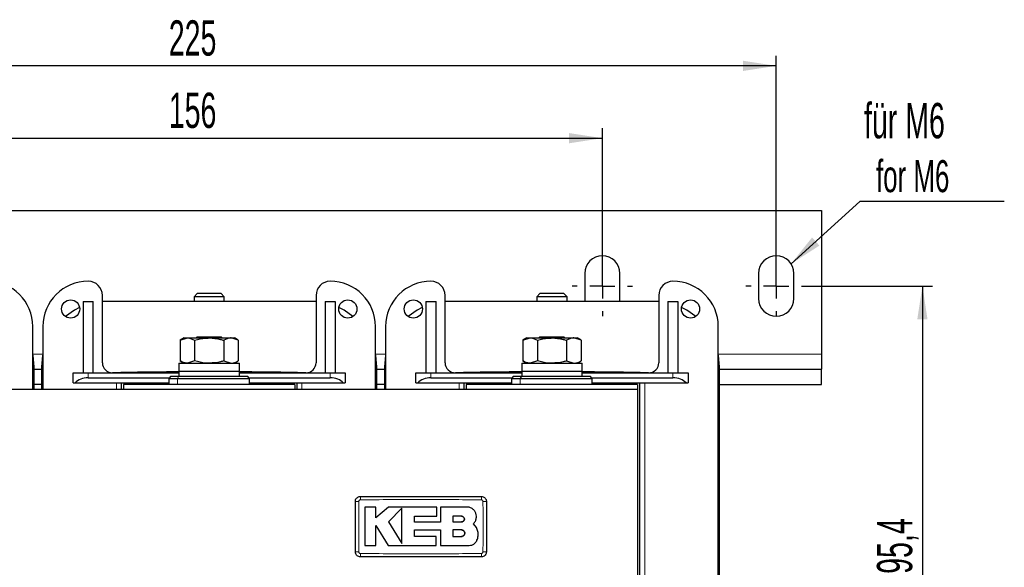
# Model space of a CAD drawing. Header units: millimetres. Extents: x 5 to 418, y 2 to 292.
# Tile 4 of 18: x 79 to 176, y 108 to 162. Entities that reach past the tile are written whole.
import ezdxf

# ---------------------------------------------------------------- set-up
doc = ezdxf.new("R2010")
doc.units = ezdxf.units.MM
doc.layers.add('SLD-0', color=7, linetype='Continuous')
doc.styles.add('SLDTEXTSTYLE0', font='TXT', dxfattribs={"width": 0.605})
doc.dimstyles.new('SLDDIMSTYLE0', dxfattribs={"dimtxt": 3.5, "dimasz": 3.302, "dimexe": 0, "dimexo": 0.0625, "dimgap": 0.875, "dimtad": 1, "dimlfac": 2, "dimrnd": 1e-09, "dimzin": 12, "dimdsep": 46, "dimtxsty": 'SLDTEXTSTYLE0', "dimsah": 1, "dimcen": 0.09, "dimadec": 0, "dimazin": 3, "dimtfac": 1, "dimtofl": 0, "dimtmove": 0, "dimatfit": 3, "dimfxl": 1, "dimfrac": 2, "dimtolj": 1, "dimtzin": 12, "dimarcsym": 0})
doc.dimstyles.new('SLDDIMSTYLE2', dxfattribs={"dimtxt": 0.18, "dimasz": 3.302, "dimexe": 0, "dimexo": 0.0625, "dimgap": 0, "dimtad": 0, "dimtih": 1, "dimtoh": 1, "dimdec": 0, "dimrnd": 1e-09, "dimzin": 0, "dimdsep": 46, "dimtxsty": 'Standard', "dimsah": 1, "dimcen": 0.09, "dimadec": 0, "dimazin": 0, "dimtfac": 3.302, "dimtdec": 0, "dimtofl": 0, "dimtmove": 0, "dimatfit": 3, "dimfxl": 1, "dimfrac": 2, "dimtolj": 1, "dimtzin": 0, "dimarcsym": 0})

# ---------------------------------------------------------------- blocks, each defined once
blk = doc.blocks.new('_D_4')
at = {"layer": 'SLD-0'}
for p, q in [((58.586, 138.586), (58.586, 151.239)), ((136.586, 136.836), (136.586, 151.239)), ((58.586, 150.239), (136.586, 150.239))]:
    blk.add_line(p, q, dxfattribs=at)
for points in [[(58.586, 150.239), (61.888, 149.731), (61.888, 150.747)], [(136.586, 150.239), (133.284, 150.747), (133.284, 149.731)]]:
    blk.add_solid(points, dxfattribs=at)
at = {"layer": 'SLD-0', "insert": (93.575, 154.75), "char_height": 3.5, "attachment_point": 1, "style": 'SLDTEXTSTYLE0'}
blk.add_mtext('156', dxfattribs=at)
blk = doc.blocks.new('_D_5')
at = {"layer": 'SLD-0'}
for p, q in [((41.336, 136.836), (41.336, 158.407)), ((153.836, 136.836), (153.836, 158.407)), ((153.836, 157.407), (41.336, 157.407))]:
    blk.add_line(p, q, dxfattribs=at)
for points in [[(41.336, 157.407), (44.638, 156.899), (44.638, 157.915)], [(153.836, 157.407), (150.534, 157.915), (150.534, 156.899)]]:
    blk.add_solid(points, dxfattribs=at)
at = {"layer": 'SLD-0', "insert": (93.575, 161.919), "char_height": 3.5, "attachment_point": 1, "style": 'SLDTEXTSTYLE0'}
blk.add_mtext('225', dxfattribs=at)
blk = doc.blocks.new('_D_6')
at = {"layer": 'SLD-0'}
for p, q in [((156.836, 135.586), (169.336, 135.586)), ((168.336, 135.586), (168.336, 87.886)), ((156.836, 87.886), (169.336, 87.886))]:
    blk.add_line(p, q, dxfattribs=at)
for points in [[(168.336, 135.586), (167.828, 132.284), (168.844, 132.284)], [(168.336, 87.886), (168.844, 91.188), (167.828, 91.188)]]:
    blk.add_solid(points, dxfattribs=at)
at = {"layer": 'SLD-0', "insert": (163.824, 107.057), "char_height": 3.5, "attachment_point": 1, "rotation": 90, "style": 'SLDTEXTSTYLE0'}
blk.add_mtext('95,4', dxfattribs=at)
blk = doc.blocks.new('SW_NOTE_0_16')
at = {"layer": 'SLD-0', "color": 0}
blk.add_line((14.321, 0), (0, 0), dxfattribs=at)
at = {"layer": 'SLD-0', "color": 0, "attachment_point": 1, "style": 'SLDTEXTSTYLE0'}
for s, insert, char_height in [('für M6', (0.402, 9.778), 3.5), ('for M6', (1.593, 4.113), 3.175)]:
    blk.add_mtext(s, dxfattribs=dict(at, insert=insert, char_height=char_height))
blk = doc.blocks.new('SW_CENTERMARKSYMBOL_1')
at = {"layer": 'SLD-0', "color": 0}
for p, q in [((0, 2.5), (0, 3)), ((0, 0), (0, 1.25)), ((-2.5, 0), (-3, 0)), ((0, 0), (-1.25, 0)), ((0, 0), (0, -1.25)), ((0, 0), (1.25, 0)), ((2.5, 0), (3, 0)), ((0, -2.5), (0, -3))]:
    blk.add_line(p, q, dxfattribs=at)
blk = doc.blocks.new('SW_CENTERMARKSYMBOL_4')
at = {"layer": 'SLD-0', "color": 0}
for p, q in [((0, 2.5), (0, 3)), ((0, 0), (0, 1.25)), ((-2.5, 0), (-3, 0)), ((0, 0), (-1.25, 0)), ((0, 0), (0, -1.25)), ((0, 0), (1.25, 0)), ((2.5, 0), (3, 0)), ((0, -2.5), (0, -3))]:
    blk.add_line(p, q, dxfattribs=at)
blk = doc.blocks.new('SW_CENTERMARKSYMBOL_6')
at = {"layer": 'SLD-0', "color": 0}
for p, q in [((0, 2.5), (0, 3)), ((0, 0), (0, 1.25)), ((-2.5, 0), (-3, 0)), ((0, 0), (-1.25, 0)), ((0, 0), (0, -1.25)), ((0, 0), (1.25, 0)), ((2.5, 0), (3, 0)), ((0, -2.5), (0, -3))]:
    blk.add_line(p, q, dxfattribs=at)

msp = doc.modelspace()

# ---------------------------------------------------------------- linework, layer by layer
at = {"color": 7, "linetype": 'Continuous', "lineweight": 25}
for p, q in [((36.8356, 143.0857), (158.3356, 143.0857)), ((158.3356, 143.0857), (158.3356, 128.8357)), ((134.8356, 136.8357), (134.8356, 134.3357)), ((138.3356, 134.3357), (138.3356, 136.8357)), ((152.0856, 136.8357), (152.0856, 134.3357)), ((155.5856, 134.3357), (155.5856, 136.8357)), ((96.3923, 134.8357), (96.0856, 134.529)), ((97.5964, 134.8357), (96.3923, 134.8357)), ((98.7788, 134.8357), (97.5964, 134.8357)), ((99.0856, 134.529), (98.7788, 134.8357)), ((130.3923, 134.8357), (130.0856, 134.529)), ((131.5964, 134.8357), (130.3923, 134.8357)), ((132.7788, 134.8357), (131.5964, 134.8357)), ((133.0856, 134.529), (132.7788, 134.8357)), ((85.0856, 134.0607), (86.0856, 134.0607)), ((85.0856, 134.0607), (85.0856, 126.9857)), ((86.0856, 126.9857), (86.0856, 134.0607)), ((86.9856, 127.988), (86.9856, 134.6607)), ((87.4606, 134.0607), (86.9856, 134.0434)), ((107.7106, 134.0607), (87.4606, 134.0607)), ((96.0856, 134.529), (96.0856, 134.0607)), ((99.0856, 134.529), (96.0856, 134.529)), ((99.0856, 134.0607), (99.0856, 134.529)), ((108.1856, 134.0434), (107.7106, 134.0607)), ((108.1856, 134.6607), (108.1856, 127.988)), ((109.0856, 134.0607), (109.0856, 126.9857)), ((109.0856, 134.0607), (110.0856, 134.0607)), ((110.0856, 134.0607), (110.0856, 126.9857)), ((119.0856, 134.0607), (120.0856, 134.0607)), ((119.0856, 134.0607), (119.0856, 126.9857)), ((120.0856, 126.9857), (120.0856, 134.0607)), ((120.9856, 127.988), (120.9856, 134.6607)), ((121.4606, 134.0607), (120.9856, 134.0434)), ((141.7106, 134.0607), (121.4606, 134.0607)), ((130.0856, 134.529), (130.0856, 134.0607)), ((133.0856, 134.529), (130.0856, 134.529)), ((133.0856, 134.0607), (133.0856, 134.529)), ((134.8356, 134.3357), (134.8573, 134.0607)), ((138.3138, 134.0607), (138.3356, 134.3357)), ((142.1856, 134.0434), (141.7106, 134.0607)), ((142.1856, 134.6607), (142.1856, 127.988)), ((143.0856, 134.0607), (144.0856, 134.0607)), ((143.0856, 134.0607), (143.0856, 126.9857)), ((144.0856, 134.0607), (144.0856, 126.9857)), ((80.0856, 125.3357), (80.0856, 131.5607)), ((81.0856, 131.5607), (81.0856, 125.3357)), ((114.0856, 125.3357), (114.0856, 131.5607)), ((115.0856, 131.5607), (115.0856, 125.3357)), ((148.0856, 91.9107), (148.0856, 131.5607)), ((95.0856, 130.4357), (94.6988, 130.2125)), ((94.6988, 130.2125), (95.4205, 130.4357)), ((94.6988, 130.2125), (94.6988, 128.159)), ((95.0856, 130.4357), (95.4205, 130.4357)), ((95.4205, 130.4357), (97.5856, 130.4357)), ((96.1422, 130.2125), (96.1422, 128.159)), ((96.3923, 130.5357), (96.2923, 130.4357)), ((96.3923, 130.5357), (98.7788, 130.5357)), ((97.5856, 130.4357), (99.7506, 130.4357)), ((98.8788, 130.4357), (98.7788, 130.5357)), ((99.0289, 130.2125), (99.0289, 128.159)), ((100.4723, 130.2125), (99.7506, 130.4357)), ((99.7506, 130.4357), (100.0856, 130.4357)), ((100.4723, 130.2125), (100.0856, 130.4357)), ((100.4723, 130.2125), (100.4723, 128.159)), ((129.0856, 130.4357), (128.6988, 130.2125)), ((128.6988, 130.2125), (129.4205, 130.4357)), ((128.6988, 130.2125), (128.6988, 128.159)), ((129.0856, 130.4357), (129.4205, 130.4357)), ((129.4205, 130.4357), (131.5856, 130.4357)), ((130.1422, 130.2125), (130.1422, 128.159)), ((130.3923, 130.5357), (130.2923, 130.4357)), ((130.3923, 130.5357), (132.7788, 130.5357)), ((131.5856, 130.4357), (133.7506, 130.4357)), ((132.8788, 130.4357), (132.7788, 130.5357)), ((133.0289, 130.2125), (133.0289, 128.159)), ((134.4723, 130.2125), (133.7506, 130.4357)), ((133.7506, 130.4357), (134.0856, 130.4357)), ((134.4723, 130.2125), (134.0856, 130.4357)), ((134.4723, 130.2125), (134.4723, 128.159)), ((94.6988, 128.159), (95.0856, 127.9357)), ((96.1422, 128.159), (95.4205, 127.9357)), ((99.0289, 128.159), (99.7506, 127.9357)), ((100.0856, 127.9357), (100.4723, 128.159)), ((128.6988, 128.159), (129.0856, 127.9357)), ((130.1422, 128.159), (129.4205, 127.9357)), ((133.0289, 128.159), (133.7506, 127.9357)), ((134.0856, 127.9357), (134.4723, 128.159)), ((158.3356, 128.8357), (158.3356, 127.3357)), ((80.2106, 125.3357), (80.2106, 127.5607)), ((80.2106, 127.3357), (80.9606, 127.3357)), ((80.9606, 127.5607), (80.9606, 125.3357)), ((84.0856, 125.9857), (84.0856, 126.9857)), ((84.0856, 126.9857), (85.5856, 126.9857)), ((85.5856, 126.9857), (94.5856, 126.9857)), ((94.5856, 127.9357), (94.5856, 127.1357)), ((94.5856, 127.9357), (100.5856, 127.9357)), ((94.5856, 127.1357), (94.5856, 126.6357)), ((94.5856, 127.1357), (100.5856, 127.1357)), ((100.5856, 127.1357), (100.5856, 127.9357)), ((100.5856, 126.6357), (100.5856, 127.1357)), ((100.5856, 126.9857), (109.5856, 126.9857)), ((109.5856, 126.9857), (111.0856, 126.9857)), ((111.0856, 126.9857), (111.0856, 125.9857)), ((114.2106, 125.3357), (114.2106, 127.5607)), ((114.2106, 127.3357), (114.9606, 127.3357)), ((114.9606, 127.5607), (114.9606, 125.3357)), ((118.0856, 125.9857), (118.0856, 126.9857)), ((118.0856, 126.9857), (119.5856, 126.9857)), ((119.5856, 126.9857), (128.5856, 126.9857)), ((128.5856, 127.9357), (128.5856, 127.1357)), ((128.5856, 127.9357), (134.5856, 127.9357)), ((128.5856, 127.1357), (128.5856, 126.6357)), ((128.5856, 127.1357), (134.5856, 127.1357)), ((134.5856, 127.1357), (134.5856, 127.9357)), ((134.5856, 126.6357), (134.5856, 127.1357)), ((134.5856, 126.9857), (143.5856, 126.9857)), ((143.5856, 126.9857), (145.0856, 126.9857)), ((145.0856, 126.9857), (145.0856, 125.9857)), ((148.2106, 95.9107), (148.2106, 127.5607)), ((148.2106, 127.3357), (158.3356, 127.3357)), ((158.3356, 125.8357), (158.3356, 127.3357)), ((85.5856, 126.4857), (93.6356, 126.4857)), ((93.7856, 126.6357), (93.5856, 126.4357)), ((93.5856, 126.4357), (93.5856, 125.8357)), ((93.5856, 126.4357), (94.4245, 126.4357)), ((93.7856, 126.6357), (94.5826, 126.6357)), ((94.4245, 126.4357), (101.5856, 126.4357)), ((94.5826, 126.6357), (101.3856, 126.6357)), ((101.5856, 126.4357), (101.3856, 126.6357)), ((101.5356, 126.4857), (109.5856, 126.4857)), ((101.5856, 125.8357), (101.5856, 126.4357)), ((119.5856, 126.4857), (127.6356, 126.4857)), ((127.7856, 126.6357), (127.5856, 126.4357)), ((127.5856, 126.4357), (127.5856, 125.8357)), ((127.5856, 126.4357), (128.4245, 126.4357)), ((127.7856, 126.6357), (128.5826, 126.6357)), ((128.4245, 126.4357), (135.5856, 126.4357)), ((128.5826, 126.6357), (135.3856, 126.6357)), ((135.5856, 126.4357), (135.3856, 126.6357)), ((135.5356, 126.4857), (143.5856, 126.4857)), ((135.5856, 125.8357), (135.5856, 126.4357)), ((140.0856, 125.3357), (55.0856, 125.3357)), ((80.9606, 125.8357), (80.2106, 125.8357)), ((84.0856, 125.9857), (84.2865, 125.9857)), ((84.2865, 125.9857), (93.5856, 125.9857)), ((88.8856, 125.3357), (88.8856, 125.9857)), ((89.0856, 125.8357), (89.0856, 125.3357)), ((106.0856, 125.8357), (89.0856, 125.8357)), ((101.5856, 125.9857), (110.8846, 125.9857)), ((106.0856, 125.8357), (106.0856, 125.3357)), ((106.2856, 125.9857), (106.2856, 125.3357)), ((110.8846, 125.9857), (111.0856, 125.9857)), ((114.9606, 125.8357), (114.2106, 125.8357)), ((118.0856, 125.9857), (118.2865, 125.9857)), ((118.2865, 125.9857), (127.5856, 125.9857)), ((122.8856, 125.3357), (122.8856, 125.9857)), ((140.0856, 125.8357), (123.0856, 125.8357)), ((123.0856, 125.8357), (123.0856, 125.3357)), ((135.5856, 125.9857), (144.8846, 125.9857)), ((140.0856, 125.8357), (140.0856, 125.3357)), ((140.0856, 125.3357), (140.0856, 98.1357)), ((140.2856, 125.9857), (140.2856, 97.4857)), ((144.8846, 125.9857), (145.0856, 125.9857)), ((148.2106, 125.8357), (158.3356, 125.8357)), ((114.1301, 113.6753), (113.0304, 113.6753)), ((114.1301, 112.6089), (114.1301, 113.6753)), ((115.3815, 113.6753), (114.1301, 112.6089)), ((120.1803, 113.6753), (115.3815, 113.6753)), ((116.6931, 113.5563), (115.3815, 112.207)), ((120.1803, 112.7721), (120.1803, 113.6753)), ((120.5278, 113.6753), (120.5278, 112.1954)), ((123.1727, 113.6753), (120.5278, 113.6753)), ((117.938, 112.7721), (120.1803, 112.7721)), ((117.938, 112.1954), (117.938, 112.7721)), ((122.6177, 112.765), (121.7472, 112.765)), ((121.7472, 112.765), (121.7472, 112.207)), ((114.1294, 111.8581), (115.34, 109.8686)), ((114.1294, 109.8686), (114.1294, 111.8581)), ((115.3815, 112.207), (116.6931, 110.0513)), ((120.5278, 112.1954), (117.938, 112.1954)), ((117.9386, 111.4082), (120.5278, 111.4082)), ((117.9386, 110.7706), (117.9386, 111.4082)), ((120.5278, 111.4082), (120.5278, 109.8686)), ((121.7472, 112.207), (122.6177, 112.207)), ((121.7472, 111.4082), (121.7472, 110.7706)), ((122.6177, 111.4082), (121.7472, 111.4082)), ((124.086, 111.6516), (123.8014, 112.004)), ((120.0904, 110.7706), (117.9386, 110.7706)), ((120.0904, 109.8686), (120.0904, 110.7706)), ((121.7472, 110.7706), (122.6177, 110.7706)), ((113.0304, 109.8686), (114.1294, 109.8686)), ((115.34, 109.8686), (120.0904, 109.8686)), ((120.5278, 109.8686), (123.3664, 109.8686))]:
    msp.add_line(p, q, dxfattribs=at)
at = {"color": 7, "linetype": 'Continuous', "lineweight": 18}
for p, q in [((80.0856, 128.8357), (81.0856, 128.8357)), ((114.0856, 128.8357), (115.0856, 128.8357)), ((148.0856, 128.8357), (158.3356, 128.8357)), ((85.5856, 126.9857), (85.5856, 126.4857)), ((109.5856, 126.9857), (109.5856, 126.4857)), ((119.5856, 126.9857), (119.5856, 126.4857)), ((143.5856, 126.9857), (143.5856, 126.4857)), ((94.5826, 126.6357), (94.4245, 126.4357)), ((94.4245, 125.8357), (94.4245, 126.4357)), ((128.5826, 126.6357), (128.4245, 126.4357)), ((128.4245, 125.8357), (128.4245, 126.4357)), ((88.3856, 125.3357), (88.3856, 125.9857)), ((106.7856, 125.9857), (106.7856, 125.3357)), ((122.3856, 125.3357), (122.3856, 125.9857)), ((140.7856, 125.9857), (140.7856, 97.4857))]:
    msp.add_line(p, q, dxfattribs=at)
at = {"color": 7, "linetype": 'Continuous', "lineweight": 25, "flags": 128}
for points in [[(84.7237, 133.4565), (84.2106, 133.1899), (83.3212, 132.5723)], [(111.85, 132.5723), (110.9606, 133.1899), (110.4474, 133.4565)], [(118.7237, 133.4565), (118.2106, 133.1899), (117.3212, 132.5723)], [(145.85, 132.5723), (144.9606, 133.1899), (144.4474, 133.4565)], [(80.2106, 127.5607), (80.1118, 128.6895), (80.0856, 128.8294)], [(81.0856, 128.8294), (81.0593, 128.6895), (80.9606, 127.5607)], [(114.2106, 127.5607), (114.1118, 128.6895), (114.0856, 128.8294)], [(115.0856, 128.8294), (115.0593, 128.6895), (114.9606, 127.5607)], [(148.2106, 127.5607), (148.1118, 128.6895), (148.0856, 128.8294)]]:
    msp.add_lwpolyline(points, dxfattribs=at)
at = {"color": 7, "linetype": 'Continuous', "lineweight": 25}
for centre in [(83.8356, 133.3107), (111.3356, 133.3107), (117.8356, 133.3107), (145.3356, 133.3107)]:
    msp.add_circle(centre, 0.9, dxfattribs=at)
for centre, radius, start, end in [((136.5856, 136.8357), 1.75, 0, 180), ((153.8356, 136.8357), 1.75, 0, 180), ((75.5856, 131.5607), 4.5, 0, 90), ((85.5856, 131.5607), 4.5, 90, 180), ((85.5856, 134.6607), 1.4, 0, 90), ((109.5856, 134.6607), 1.4, 90, 180), ((109.5856, 131.5607), 4.5, 0, 90), ((119.5856, 131.5607), 4.5, 90, 180), ((119.5856, 134.6607), 1.4, 0, 90), ((143.5856, 134.6607), 1.4, 90, 180), ((143.5856, 131.5607), 4.5, 0, 90), ((153.8356, 134.3357), 1.75, 180, 0), ((87.9856, 127.988), 1, 180, 271.166654), ((107.1856, 127.988), 1, 268.833346, 0), ((121.9856, 127.988), 1, 180, 271.166654), ((141.1856, 127.988), 1, 268.833346, 0), ((97.5856, -343.4143), 470.5, 90.365332, 91.166654), ((97.5856, -343.4143), 470.5, 88.833346, 89.634668), ((131.5856, -343.4143), 470.5, 90.365332, 91.166654), ((131.5856, -343.4143), 470.5, 88.833346, 89.634668)]:
    msp.add_arc(centre, radius, start, end, dxfattribs=at)
at = {"color": 7, "linetype": 'Continuous', "lineweight": 18}
for centre, radius, start, end in [((119.6251, 114.4768), 7.0443, 177.893356, 180.691343), ((117.5499, 114.4768), 7.0405, 359.308295, 2.107774), ((112.3445, 106.9929), 7.2475, 89.32804, 92.047543), ((124.8266, 106.9977), 7.2426, 87.951097, 90.672402), ((112.3445, 116.4738), 7.2426, 267.951097, 270.672402), ((119.6213, 108.9947), 7.0405, 179.308295, 182.107774), ((117.546, 108.9947), 7.0443, 357.893356, 0.691343), ((124.8266, 116.4786), 7.2475, 269.32804, 272.047543)]:
    msp.add_arc(centre, radius, start, end, dxfattribs=at)
at = {"color": 7, "linetype": 'Continuous', "lineweight": 25}
for centre, start_param, end_param in [((85.5856, 125.4857), 1.5707963, 2.6179939), ((109.5856, 125.4857), 0.5235988, 1.5707963), ((119.5856, 125.4857), 1.5707963, 2.6179939), ((143.5856, 125.4857), 0.5235988, 1.5707963)]:
    msp.add_ellipse(centre, major_axis=(1.5, 0), ratio=0.6666667, start_param=start_param, end_param=end_param, dxfattribs=at)
for points, knots in [([(95.4205, 130.4357), (95.4376, 130.4355), (95.6813, 130.4323), (95.9201, 130.3184), (96.1422, 130.2125)], [0, 0, 0, 0, 0.0702006, 1, 1, 1, 1]), ([(96.1422, 130.2125), (96.5018, 130.3026), (96.9778, 130.4218), (97.4662, 130.433), (97.5856, 130.4357)], [0, 0, 0, 0, 0.7556342, 1, 1, 1, 1]), ([(97.5856, 130.4357), (97.9634, 130.4087), (98.4521, 130.3737), (98.9223, 130.2423), (99.0289, 130.2125)], [0, 0, 0, 0, 0.7730974, 1, 1, 1, 1]), ([(99.7506, 130.4357), (99.7335, 130.4355), (99.4898, 130.4323), (99.251, 130.3184), (99.0289, 130.2125)], [0, 0, 0, 0, 0.07020058, 1, 1, 1, 1]), ([(129.4205, 130.4357), (129.4376, 130.4355), (129.6813, 130.4323), (129.9201, 130.3184), (130.1422, 130.2125)], [0, 0, 0, 0, 0.0702006, 1, 1, 1, 1]), ([(130.1422, 130.2125), (130.5018, 130.3026), (130.9778, 130.4218), (131.4662, 130.433), (131.5856, 130.4357)], [0, 0, 0, 0, 0.7556342, 1, 1, 1, 1]), ([(131.5856, 130.4357), (131.9634, 130.4087), (132.4521, 130.3737), (132.9223, 130.2423), (133.0289, 130.2125)], [0, 0, 0, 0, 0.7730974, 1, 1, 1, 1]), ([(133.7506, 130.4357), (133.7335, 130.4355), (133.4898, 130.4323), (133.251, 130.3184), (133.0289, 130.2125)], [0, 0, 0, 0, 0.07020058, 1, 1, 1, 1]), ([(95.4205, 127.9357), (95.4034, 127.936), (95.1597, 127.9391), (94.9209, 128.0531), (94.6988, 128.159)], [0, 0, 0, 0, 0.0702006, 1, 1, 1, 1]), ([(97.5856, 127.9357), (97.4662, 127.9385), (96.9778, 127.9497), (96.5018, 128.0689), (96.1422, 128.159)], [0, 0, 0, 0, 0.2443658, 1, 1, 1, 1]), ([(99.0289, 128.159), (98.9223, 128.1292), (98.4521, 127.9978), (97.9634, 127.9628), (97.5856, 127.9357)], [0, 0, 0, 0, 0.2269026, 1, 1, 1, 1]), ([(99.7506, 127.9357), (99.7677, 127.936), (100.0114, 127.9391), (100.2503, 128.0531), (100.4723, 128.159)], [0, 0, 0, 0, 0.0702006, 1, 1, 1, 1]), ([(129.4205, 127.9357), (129.4034, 127.936), (129.1597, 127.9391), (128.9209, 128.0531), (128.6988, 128.159)], [0, 0, 0, 0, 0.07020058, 1, 1, 1, 1]), ([(131.5856, 127.9357), (131.4662, 127.9385), (130.9778, 127.9497), (130.5018, 128.0689), (130.1422, 128.159)], [0, 0, 0, 0, 0.2443658, 1, 1, 1, 1]), ([(133.0289, 128.159), (132.9223, 128.1292), (132.4521, 127.9978), (131.9634, 127.9628), (131.5856, 127.9357)], [0, 0, 0, 0, 0.2269026, 1, 1, 1, 1]), ([(133.7506, 127.9357), (133.7677, 127.936), (134.0114, 127.9391), (134.2503, 128.0531), (134.4723, 128.159)], [0, 0, 0, 0, 0.07020058, 1, 1, 1, 1]), ([(112.0856, 114.2357), (112.0911, 114.292), (112.1022, 114.4044), (112.1883, 114.5542), (112.3152, 114.6673), (112.4558, 114.7272), (112.5487, 114.7333), (112.5856, 114.7357)], [0, 0, 0, 0, 0.2146728, 0.4293525, 0.6440267, 0.8586958, 1, 1, 1, 1]), ([(112.5856, 114.7357), (114.5854, 114.7357), (118.5854, 114.7357), (122.5854, 114.7357), (124.5856, 114.7357)], [0, 0, 0, 0, 0.49996096, 1, 1, 1, 1]), ([(124.5856, 114.7357), (124.6418, 114.7302), (124.7542, 114.7192), (124.904, 114.633), (125.0171, 114.5061), (125.077, 114.3655), (125.0831, 114.2726), (125.0856, 114.2357)], [0, 0, 0, 0, 0.2146723, 0.429352, 0.6440261, 0.8586954, 1, 1, 1, 1]), ([(112.0856, 109.2357), (112.0856, 109.7674), (112.0856, 110.8665), (112.0856, 112.5332), (112.0856, 113.6682), (112.0856, 114.2357)], [0, 0, 0, 0, 0.3189773, 0.6594761, 1, 1, 1, 1]), ([(113.0304, 113.6753), (113.0304, 113.1547), (113.0304, 111.8859), (113.0304, 110.6169), (113.0304, 109.8686)], [0, 0, 0, 0, 0.410329, 1, 1, 1, 1]), ([(116.6931, 110.0513), (116.6931, 110.5717), (116.6931, 111.7399), (116.6931, 112.9084), (116.6931, 113.5563)], [0, 0, 0, 0, 0.445477, 1, 1, 1, 1]), ([(124.086, 112.762), (124.076, 112.8646), (124.0558, 113.0699), (123.8984, 113.3435), (123.6668, 113.5501), (123.41, 113.6597), (123.2402, 113.6709), (123.1727, 113.6753)], [0, 0, 0, 0, 0.2145899, 0.4291787, 0.6437974, 0.8584406, 1, 1, 1, 1]), ([(125.0856, 114.2357), (125.0856, 113.7041), (125.0856, 112.605), (125.0856, 110.9383), (125.0856, 109.8033), (125.0856, 109.2357)], [0, 0, 0, 0, 0.3189773, 0.6594761, 1, 1, 1, 1]), ([(122.6177, 112.207), (122.6492, 112.2101), (122.712, 112.2163), (122.7955, 112.2645), (122.859, 112.3355), (122.8952, 112.4241), (122.9001, 112.5194), (122.8731, 112.611), (122.8173, 112.6885), (122.7392, 112.7429), (122.6683, 112.7633), (122.6274, 112.7647), (122.6177, 112.765)], [0, 0, 0, 0, 0.107578, 0.2151551, 0.3227414, 0.4302646, 0.5376805, 0.6449865, 0.7522129, 0.8594106, 0.9666404, 1, 1, 1, 1]), ([(122.6177, 112.765), (122.6491, 112.7619), (122.7118, 112.7557), (122.7953, 112.7077), (122.8588, 112.6369), (122.8951, 112.5485), (122.9002, 112.4533), (122.8735, 112.3618), (122.818, 112.2841), (122.7399, 112.2294), (122.6687, 112.2087), (122.6276, 112.2073), (122.6177, 112.207)], [0, 0, 0, 0, 0.1073343, 0.2146721, 0.3219288, 0.4291301, 0.5363387, 0.6436098, 0.7509827, 0.8584684, 0.9660383, 1, 1, 1, 1]), ([(123.8014, 112.004), (123.8711, 112.0884), (124.0104, 112.2572), (124.0891, 112.5333), (124.0868, 112.702), (124.086, 112.762)], [0, 0, 0, 0, 0.39196522, 0.78394452, 1, 1, 1, 1]), ([(122.6177, 110.7706), (122.6536, 110.7741), (122.7252, 110.7812), (122.8207, 110.8361), (122.8932, 110.917), (122.9346, 111.018), (122.9404, 111.1268), (122.9099, 111.2314), (122.8465, 111.3201), (122.7573, 111.3826), (122.676, 111.4062), (122.629, 111.4078), (122.6177, 111.4082)], [0, 0, 0, 0, 0.1073587, 0.2147209, 0.322003, 0.4292233, 0.5364372, 0.6436972, 0.7510459, 0.8585026, 0.9660513, 1, 1, 1, 1]), ([(122.6177, 111.4082), (122.6536, 111.4046), (122.7254, 111.3976), (122.8209, 111.3425), (122.8934, 111.2614), (122.9348, 111.1602), (122.9404, 111.0512), (122.9095, 110.9466), (122.8458, 110.858), (122.7566, 110.7959), (122.6756, 110.7725), (122.6288, 110.771), (122.6177, 110.7706)], [0, 0, 0, 0, 0.1075789, 0.2151577, 0.3227289, 0.4302244, 0.537613, 0.6449022, 0.752128, 0.8593402, 0.9665939, 1, 1, 1, 1]), ([(124.1496, 110.3945), (124.1999, 110.5351), (124.3006, 110.8162), (124.2725, 111.2667), (124.1468, 111.5262), (124.086, 111.6516)], [0, 0, 0, 0, 0.3407821, 0.6815687, 1, 1, 1, 1]), ([(123.3664, 109.8686), (123.4615, 109.878), (123.6519, 109.8966), (123.9043, 110.0427), (124.0682, 110.2214), (124.1291, 110.3509), (124.1496, 110.3945)], [0, 0, 0, 0, 0.2851253, 0.5702516, 0.8553553, 1, 1, 1, 1]), ([(112.5856, 108.7357), (112.5294, 108.7413), (112.417, 108.7523), (112.2671, 108.8385), (112.154, 108.9654), (112.0941, 109.106), (112.088, 109.1989), (112.0856, 109.2357)], [0, 0, 0, 0, 0.2146723, 0.429352, 0.6440261, 0.8586954, 1, 1, 1, 1]), ([(124.5856, 108.7357), (122.5857, 108.7357), (118.5857, 108.7357), (114.5857, 108.7357), (112.5856, 108.7357)], [0, 0, 0, 0, 0.49996096, 1, 1, 1, 1]), ([(125.0856, 109.2357), (125.08, 109.1795), (125.069, 109.0671), (124.9828, 108.9173), (124.8559, 108.8042), (124.7154, 108.7443), (124.6225, 108.7382), (124.5856, 108.7357)], [0, 0, 0, 0, 0.21467278, 0.42935247, 0.64402667, 0.85869576, 1, 1, 1, 1])]:
    msp.add_open_spline(points, degree=3, knots=knots, dxfattribs=at)
at = {"color": 7, "linetype": 'Continuous', "lineweight": 18}
for points, knots in [([(112.5813, 114.3918), (112.5702, 114.3909), (112.5422, 114.3888), (112.4999, 114.3702), (112.4615, 114.3359), (112.4351, 114.2907), (112.4314, 114.2568), (112.4295, 114.2399)], [0, 0, 0, 0, 0.140567, 0.3553278, 0.5708439, 0.7860438, 1, 1, 1, 1]), ([(124.5898, 114.3918), (122.5882, 114.4121), (118.5854, 114.4527), (114.5826, 114.4121), (112.5813, 114.3918)], [0, 0, 0, 0, 0.5000392, 1, 1, 1, 1]), ([(124.7416, 114.2399), (124.7408, 114.251), (124.7386, 114.279), (124.7201, 114.3214), (124.6858, 114.3598), (124.6407, 114.3862), (124.6067, 114.3899), (124.5898, 114.3918)], [0, 0, 0, 0, 0.1406569, 0.3555039, 0.5710329, 0.7861716, 1, 1, 1, 1]), ([(112.4295, 114.2399), (112.4238, 113.6715), (112.4123, 112.5346), (112.4129, 110.865), (112.4241, 109.7641), (112.4295, 109.2316)], [0, 0, 0, 0, 0.34049894, 0.6810495, 1, 1, 1, 1]), ([(124.7416, 109.2316), (124.7474, 109.8), (124.7588, 110.9369), (124.7583, 112.6065), (124.7471, 113.7074), (124.7416, 114.2399)], [0, 0, 0, 0, 0.34049894, 0.6810495, 1, 1, 1, 1]), ([(112.4295, 109.2316), (112.4304, 109.2205), (112.4325, 109.1925), (112.4511, 109.1501), (112.4854, 109.1117), (112.5305, 109.0853), (112.5644, 109.0816), (112.5813, 109.0797)], [0, 0, 0, 0, 0.1406569, 0.3555039, 0.5710329, 0.7861716, 1, 1, 1, 1]), ([(112.5813, 109.0797), (114.5829, 109.0594), (118.5857, 109.0188), (122.5886, 109.0594), (124.5898, 109.0797)], [0, 0, 0, 0, 0.50003915, 1, 1, 1, 1]), ([(124.5898, 109.0797), (124.6009, 109.0806), (124.6289, 109.0827), (124.6713, 109.1013), (124.7096, 109.1356), (124.736, 109.1808), (124.7398, 109.2147), (124.7416, 109.2316)], [0, 0, 0, 0, 0.140567, 0.3553278, 0.5708439, 0.7860438, 1, 1, 1, 1])]:
    msp.add_open_spline(points, degree=3, knots=knots, dxfattribs=at)

# ---------------------------------------------------------------- block references
at = {"layer": 'SLD-0'}
for name, p in [('SW_NOTE_0_16', (162.1396, 143.9514)), ('SW_CENTERMARKSYMBOL_1', (136.5856, 135.5857)), ('SW_CENTERMARKSYMBOL_4', (136.5856, 135.5857)), ('SW_CENTERMARKSYMBOL_6', (153.8356, 135.5857))]:
    msp.add_blockref(name, p, dxfattribs=at)

# ---------------------------------------------------------------- dimensions: what is measured, and where the dimension line sits
for base, p1, p2, picture, middle in [((41.3356, 157.4068), (153.8356, 136.8357), (41.3356, 136.8357), '_D_5', (97.5856, 157.4068)), ((136.5856, 150.2386), (58.5856, 138.5857), (136.5856, 136.8357), '_D_4', (97.5856, 150.2386))]:
    dim = msp.add_linear_dim(base=base, p1=p1, p2=p2, dimstyle='SLDDIMSTYLE0', dxfattribs=at)
    dim.commit()
    dim.dimension.update_dxf_attribs({"geometry": picture, "text_midpoint": middle, "dimtype": 160})
dim = msp.add_linear_dim(base=(168.3356, 87.8857), p1=(156.8356, 135.5857), p2=(156.8356, 87.8857), angle=90, dimstyle='SLDDIMSTYLE0', dxfattribs=at)
dim.commit()
dim.dimension.update_dxf_attribs({"geometry": '_D_6', "text_midpoint": (168.3356, 111.7357), "dimtype": 160})

# ---------------------------------------------------------------- leaders
msp.add_leader([(155.3056, 137.7852), (162.1396, 143.9514)], dimstyle='SLDDIMSTYLE2', dxfattribs=at)

doc.saveas('drawing.dxf')
